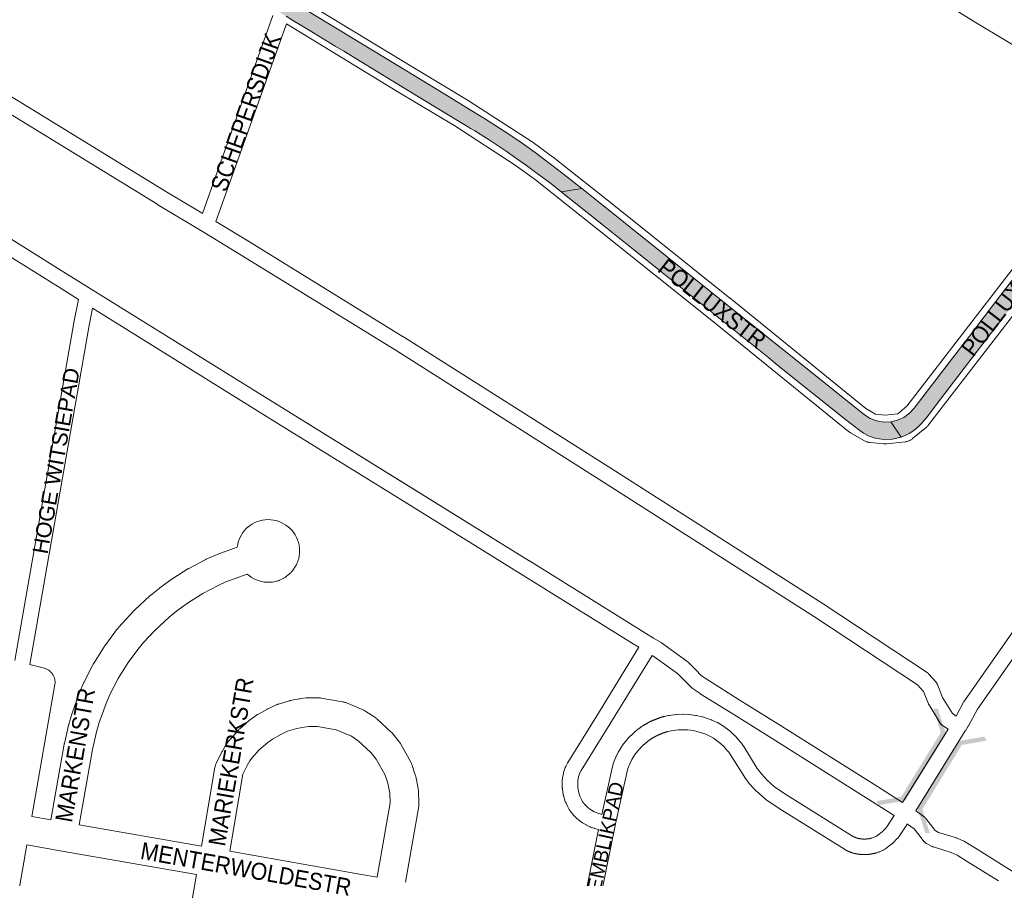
# Paper-space layout 'Layout1' of a CAD drawing. Header units: metres. Extents: x 123097 to 144122, y 392739 to 407589.
# Tile 90 of 256: x 127870 to 128316, y 400472 to 400861. Entities that reach past the tile are written whole.
import ezdxf
from ezdxf.enums import TextEntityAlignment as Align

# ---------------------------------------------------------------- set-up
doc = ezdxf.new("R2010")
doc.units = ezdxf.units.M
doc.header["$MEASUREMENT"] = 0
for name, color, linetype, lineweight in [('gs-anno-wegen algemeen tekst', 7, 'Continuous', 0), ('gs-knt-fietspaden', 7, 'Continuous', 0), ('gs-knt-wegen algemeen', 7, 'Continuous', 0), ('gs-symb-viaduct', 7, 'Continuous', 0), ('gs-vlk-plantopografie wegen algemeen', 7, 'Continuous', 0), ('ir-ARC-asfalt-hoofdwegen-te inspecteren', 5, 'Continuous', 0)]:
    doc.layers.add(name, color=color, linetype=linetype, lineweight=lineweight)
doc.styles.add('Style-Arial', font='arial.ttf')

# ---------------------------------------------------------------- blocks, each defined once
blk = doc.blocks.new('gg0-viaduct_6')
at = {"layer": 'gs-symb-viaduct', "linetype": 'Continuous'}
blk.add_hatch(color=7, dxfattribs=at).paths.add_polyline_path([(-55.76, -16.89), (-58, -14), (-40, 0), (40, 0), (58, -14), (55.76, -16.89), (38.75, -3.66), (-38.75, -3.66)])

psp = doc.layouts.get("Layout1")

# ---------------------------------------------------------------- hatches: boundary and pattern name
at = {"layer": 'ir-ARC-asfalt-hoofdwegen-te inspecteren', "linetype": 'Continuous', "lineweight": 13}
for points in [[(128115.047, 400783.387), (128124.331, 400784.893), (128113.954, 400793.092), (128103.166, 400801.144), (128097.245, 400805.351), (128091.259, 400809.466), (128080.748, 400816.239), (128078.778, 400817.544), (128073.783, 400820.592), (128062.3, 400827.597), (128044.115, 400838.654), (128000, 400865.407), (127995.929, 400867.887), (127994.436, 400868.797), (127992.582, 400869.926), (127988.967, 400872.136), (127983.823, 400875.239), (127951.4, 400894.954), (127877.597, 400939.843), (127873.94, 400933.646), (127909.355, 400912.077), (127920.954, 400904.96), (127922.972, 400903.74), (127946.708, 400889.393), (127950.958, 400886.78), (127971.415, 400874.356), (127984.004, 400866.711), (127985.793, 400865.623), (127986.652, 400865.1), (127990.246, 400862.912), (127993.41, 400860.996), (128000, 400857.006), (128002.683, 400855.374), (128012.523, 400849.391), (128016.388, 400847.061), (128038.644, 400833.545), (128053.061, 400824.789), (128068.703, 400815.29), (128070.202, 400814.38), (128072.533, 400812.965), (128073.942, 400812.109), (128075.793, 400810.983), (128082.302, 400806.955), (128088.681, 400802.725), (128090.096, 400801.756), (128093.893, 400799.129), (128099.286, 400795.289), (128104.734, 400791.289), (128110.136, 400787.228)], [(128408.36, 400827.975), (128378.787, 400846.228), (128381.079, 400844.212), (128382.916, 400841.774), (128384.223, 400839.016), (128384.945, 400836.05), (128385.054, 400832.999), (128384.543, 400829.99), (128384.406, 400829.525), (128383.663, 400827.611), (128382.666, 400825.816), (128380.15, 400822.427), (128378.115, 400819.762), (128375.486, 400816.335), (128310.087, 400731.078), (128300.057, 400718.003), (128290.822, 400705.964), (128274.985, 400685.375), (128272.848, 400683.038), (128270.291, 400681.171), (128267.415, 400679.848), (128264.334, 400679.12), (128269.046, 400672.224), (128270.928, 400672.934), (128272.734, 400673.818), (128274.836, 400675.296), (128276.806, 400676.946), (128277.048, 400677.149), (128278.49, 400678.606), (128279.842, 400680.148), (128280.379, 400680.849), (128286.911, 400689.375), (128305.123, 400713.104), (128316.361, 400727.746), (128316.984, 400728.558), (128326.418, 400740.849), (128334.026, 400750.762), (128344.068, 400763.847), (128367.774, 400794.735), (128378.092, 400808.223), (128381.693, 400812.93), (128384.205, 400816.215), (128386.23, 400818.861), (128390.174, 400824.017), (128390.88, 400824.858), (128391.327, 400825.316), (128391.647, 400825.644), (128394.021, 400827.471), (128396.721, 400828.772), (128399.63, 400829.49), (128402.624, 400829.595), (128405.576, 400829.083)], [(128243.853, 400680.242), (128249.695, 400675.705), (128252.073, 400674.037), (128254.644, 400672.686), (128257.366, 400671.673), (128261.271, 400671.149), (128265.207, 400671.335), (128269.046, 400672.224), (128264.334, 400679.12), (128261.17, 400679.017), (128258.047, 400679.543), (128255.091, 400680.676), (128252.418, 400682.373), (128221.18, 400707.395), (128201.922, 400722.82), (128143.299, 400769.811), (128132.559, 400778.392), (128124.331, 400784.893), (128115.047, 400783.387), (128126.821, 400774.018), (128133.444, 400768.704), (128147.828, 400757.174), (128160.819, 400746.779), (128166.739, 400742.022), (128184.918, 400727.487), (128209.139, 400708.073), (128213.248, 400704.737)]]:
    psp.add_hatch(color=5, dxfattribs=at).paths.add_polyline_path(points, flags=0)

# ---------------------------------------------------------------- linework, layer by layer
at = {"layer": 'gs-knt-fietspaden', "color": 7, "linetype": 'Continuous', "flags": 128}
for points in [[(127784.744, 400868.068), (127799.777, 400860.289), (127834.079, 400843.562), (127840.263, 400840.837), (127840.381, 400840.782), (127840.395, 400840.775), (127840.497, 400840.723), (127840.525, 400840.709), (127843.86, 400838.933), (127843.895, 400838.915), (127857.257, 400831.61), (127857.264, 400831.606), (127857.335, 400831.565), (127857.412, 400831.52), (127935.81, 400783.55), (127951.431, 400774.119), (127952.349, 400773.564), (127984.312, 400863.223)], [(127990.436, 400859.496), (127958.483, 400769.865), (127971.666, 400761.904), (127971.693, 400761.887), (128043.412, 400717.695), (128043.45, 400717.672), (128137.959, 400657.792), (128137.968, 400657.786), (128233.665, 400596.736), (128233.711, 400596.706), (128280.812, 400565.603), (128280.941, 400565.513), (128280.967, 400565.495), (128281.066, 400565.417), (128281.115, 400565.378), (128281.187, 400565.317), (128281.258, 400565.254), (128281.303, 400565.21), (128281.393, 400565.122), (128281.415, 400565.099), (128281.521, 400564.984), (128284.885, 400561.133), (128284.993, 400561.004), (128285.094, 400560.87), (128285.189, 400560.731), (128285.277, 400560.588), (128285.357, 400560.441), (128285.431, 400560.29), (128285.498, 400560.135), (128287.857, 400554.278), (128292.341, 400546.96), (128294.005, 400545.829)], [(128290.354, 400539.823), (128287.771, 400541.577), (128287.636, 400541.674), (128287.506, 400541.776), (128287.381, 400541.885), (128287.261, 400541.999), (128287.147, 400542.118), (128287.039, 400542.244), (128286.936, 400542.373), (128286.84, 400542.508), (128286.75, 400542.647), (128281.718, 400550.86), (128281.645, 400550.987), (128281.621, 400551.03), (128281.577, 400551.116), (128281.533, 400551.204), (128281.513, 400551.248), (128281.455, 400551.383), (128279.208, 400556.962), (128276.547, 400560.007), (128229.866, 400590.833), (128134.197, 400651.865), (128039.711, 400711.73), (127968.024, 400755.903), (127952.404, 400765.331), (127952.399, 400765.334), (127947.803, 400768.109), (127932.173, 400777.546), (127932.155, 400777.557), (127853.825, 400825.485)], [(127896.208, 400734.593), (127894.592, 400735.599), (127887.074, 400740.279), (127872.557, 400749.314), (127852.135, 400761.998), (127841.474, 400768.677), (127841.47, 400768.679), (127840.541, 400769.189), (127838.093, 400770.533), (127834.89, 400771.758), (127833.834, 400772.025), (127833.825, 400772.027)], [(127845.111, 400774.682), (127890.784, 400746.24)], [(128294.005, 400545.829), (128297.548, 400552.433), (128297.616, 400552.555), (128297.69, 400552.674), (128297.767, 400552.79), (128349.941, 400627.162), (128349.947, 400627.17), (128444.006, 400760.414), (128444.074, 400760.508), (128444.146, 400760.6), (128444.221, 400760.689), (128448.308, 400765.403), (128448.398, 400765.503), (128448.491, 400765.599), (128448.588, 400765.691), (128448.689, 400765.78), (128451.833, 400768.449)], [(128458.169, 400764.602), (128458.097, 400764.557), (128453.436, 400760.602), (128449.64, 400756.223), (128355.684, 400623.126), (128303.635, 400548.93), (128299.624, 400541.454), (128299.57, 400541.356), (128299.514, 400541.264), (128299.512, 400541.26), (128299.51, 400541.257), (128298.195, 400539.142)], [(127890.784, 400746.24), (127898.302, 400741.559), (127901.979, 400739.27), (127901.989, 400739.263)], [(127901.989, 400739.263), (127988.282, 400685.629)], [(127867.393, 400571.033), (127894.11, 400724.038), (127894.125, 400724.118), (127896.208, 400734.593)], [(127902.575, 400730.618), (127901.019, 400722.79), (127874.202, 400569.216)], [(128150.202, 400576.987), (128147.624, 400578.584), (128147.617, 400578.588), (128096.843, 400610.192), (128037.853, 400646.693), (127984.585, 400679.661), (127984.579, 400679.665), (127922.888, 400717.974), (127902.575, 400730.618)], [(127988.282, 400685.629), (128041.547, 400652.663), (128100.541, 400616.159)], [(127988.282, 400685.629), (128100.541, 400616.159)], [(128100.549, 400616.154), (128156.85, 400581.127)], [(128156.85, 400581.127), (128156.852, 400581.126), (128160.229, 400579.111), (128160.355, 400579.032), (128160.479, 400578.947), (128172.004, 400570.661), (128172.119, 400570.574), (128172.155, 400570.546), (128172.23, 400570.483), (128172.3, 400570.422), (128172.338, 400570.387), (128172.438, 400570.292), (128172.442, 400570.287), (128172.475, 400570.255), (128175.859, 400566.867), (128178.62, 400564.083), (128181.833, 400561.876), (128195.729, 400553.187), (128213.13, 400542.306), (128213.138, 400542.301), (128258.291, 400513.928), (128269.767, 400506.701)], [(128123.698, 400453.633), (128131.964, 400494.406), (128130.03, 400494.941), (128129.937, 400494.968), (128129.845, 400494.998), (128128.401, 400495.485), (128128.256, 400495.538), (128128.112, 400495.597), (128127.972, 400495.662), (128126.754, 400496.262), (128126.656, 400496.312), (128126.56, 400496.365), (128124.713, 400497.423), (128124.602, 400497.49), (128124.493, 400497.561), (128124.39, 400497.631), (128124.287, 400497.701), (128124.185, 400497.773), (128124.083, 400497.844), (128123.981, 400497.917), (128123.881, 400497.99), (128123.78, 400498.064), (128123.68, 400498.138), (128123.58, 400498.213), (128123.481, 400498.288), (128123.382, 400498.364), (128123.284, 400498.44), (128123.185, 400498.518), (128123.088, 400498.595), (128122.991, 400498.673), (128122.895, 400498.752), (128122.798, 400498.832), (128122.703, 400498.911), (128122.607, 400498.992), (128122.513, 400499.073), (128122.418, 400499.154), (128122.325, 400499.236), (128122.231, 400499.319), (128122.138, 400499.402), (128122.046, 400499.486), (128121.954, 400499.57), (128121.863, 400499.655), (128121.772, 400499.74), (128121.681, 400499.826), (128121.592, 400499.912), (128121.502, 400499.999), (128121.413, 400500.086), (128121.325, 400500.174), (128121.237, 400500.262), (128121.149, 400500.351), (128121.063, 400500.44), (128120.976, 400500.531), (128120.891, 400500.621), (128120.805, 400500.712), (128120.72, 400500.803), (128120.636, 400500.895), (128120.552, 400500.987), (128120.469, 400501.08), (128120.387, 400501.173), (128120.304, 400501.267), (128120.223, 400501.361), (128120.142, 400501.456), (128120.062, 400501.551), (128119.982, 400501.647), (128119.902, 400501.743), (128119.823, 400501.84), (128119.745, 400501.937), (128119.667, 400502.034), (128119.591, 400502.132), (128119.514, 400502.231), (128119.438, 400502.329), (128119.363, 400502.429), (128119.288, 400502.528), (128119.213, 400502.629), (128119.14, 400502.729), (128119.067, 400502.83), (128118.994, 400502.931), (128118.922, 400503.033), (128118.851, 400503.135), (128118.785, 400503.234), (128118.723, 400503.334), (128118.664, 400503.437), (128118.004, 400504.631), (128117.93, 400504.771), (128117.015, 400506.62), (128116.954, 400506.75), (128116.898, 400506.883), (128116.848, 400507.018), (128116.803, 400507.155), (128115.978, 400509.865), (128115.941, 400509.995), (128115.909, 400510.126), (128115.883, 400510.259), (128115.861, 400510.392), (128115.534, 400512.687), (128115.517, 400512.824), (128115.506, 400512.962), (128115.5, 400513.101), (128115.429, 400516.167), (128115.429, 400516.33), (128115.437, 400516.494), (128115.452, 400516.656), (128115.568, 400517.647), (128115.586, 400517.78), (128115.61, 400517.913), (128115.992, 400519.862), (128116.021, 400519.996), (128116.055, 400520.13), (128116.095, 400520.262), (128116.804, 400522.464), (128116.85, 400522.598), (128116.902, 400522.73), (128116.958, 400522.86), (128117.02, 400522.987), (128117.822, 400524.552), (128117.89, 400524.68), (128117.964, 400524.805), (128131.077, 400545.912), (128150.202, 400576.987)], [(128156.2, 400573.34), (128137.051, 400542.226), (128137.043, 400542.214), (128124.004, 400521.224), (128123.399, 400520.042), (128122.84, 400518.307), (128122.524, 400516.695), (128122.453, 400516.084), (128122.513, 400513.471), (128122.773, 400511.65), (128123.435, 400509.476), (128124.186, 400507.958), (128124.717, 400506.997), (128124.763, 400506.933), (128124.81, 400506.868), (128124.857, 400506.804), (128124.904, 400506.74), (128124.952, 400506.677), (128124.999, 400506.613), (128125.048, 400506.55), (128125.096, 400506.487), (128125.146, 400506.425), (128125.195, 400506.363), (128125.244, 400506.3), (128125.294, 400506.239), (128125.345, 400506.177), (128125.395, 400506.116), (128125.447, 400506.055), (128125.498, 400505.994), (128125.55, 400505.934), (128125.602, 400505.874), (128125.654, 400505.814), (128125.707, 400505.755), (128125.76, 400505.695), (128125.813, 400505.637), (128125.867, 400505.578), (128125.92, 400505.52), (128125.975, 400505.461), (128126.029, 400505.404), (128126.084, 400505.346), (128126.137, 400505.291), (128126.139, 400505.289), (128126.142, 400505.287), (128126.195, 400505.232), (128126.251, 400505.176), (128126.307, 400505.119), (128126.363, 400505.064), (128126.42, 400505.008), (128126.477, 400504.953), (128126.535, 400504.898), (128126.592, 400504.843), (128126.65, 400504.789), (128126.709, 400504.735), (128126.767, 400504.681), (128126.826, 400504.628), (128126.885, 400504.574), (128126.945, 400504.522), (128127.004, 400504.469), (128127.064, 400504.417), (128127.125, 400504.365), (128127.185, 400504.314), (128127.246, 400504.263), (128127.307, 400504.212), (128127.369, 400504.161), (128127.43, 400504.111), (128127.492, 400504.062), (128127.554, 400504.012), (128127.617, 400503.963), (128127.68, 400503.915), (128127.743, 400503.866), (128127.806, 400503.818), (128127.87, 400503.77), (128127.934, 400503.723), (128127.998, 400503.676), (128128.062, 400503.629), (128128.127, 400503.583), (128128.191, 400503.537), (128128.257, 400503.491), (128128.322, 400503.447), (128129.954, 400502.511), (128130.865, 400502.063), (128131.993, 400501.682), (128131.997, 400501.681), (128132, 400501.68)], [(128167.673, 400565.129), (128156.503, 400573.16), (128156.2, 400573.34)], [(128173.87, 400558.904), (128167.673, 400565.129)], [(128209.405, 400536.356), (128192.007, 400547.235), (128178.047, 400555.964), (128177.921, 400556.047), (128174.374, 400558.483), (128174.242, 400558.579), (128174.115, 400558.68), (128174.112, 400558.682), (128173.993, 400558.787), (128173.989, 400558.79), (128173.875, 400558.899), (128173.87, 400558.904)], [(128132, 400501.68), (128133.407, 400501.29), (128137.871, 400521.642), (128137.9, 400521.768), (128138.473, 400523.983), (128138.511, 400524.121), (128138.556, 400524.258), (128138.606, 400524.393), (128139.718, 400527.212), (128139.764, 400527.323), (128139.814, 400527.432), (128139.867, 400527.54), (128140.865, 400529.464), (128140.912, 400529.551), (128140.961, 400529.636), (128142.26, 400531.83), (128142.333, 400531.949), (128142.412, 400532.065), (128142.531, 400532.234), (128142.651, 400532.401), (128142.773, 400532.569), (128142.895, 400532.734), (128143.018, 400532.9), (128143.142, 400533.065), (128143.268, 400533.23), (128143.393, 400533.393), (128143.52, 400533.556), (128143.648, 400533.718), (128143.777, 400533.88), (128143.906, 400534.04), (128144.037, 400534.2), (128144.168, 400534.359), (128144.3, 400534.518), (128144.433, 400534.675), (128144.568, 400534.833), (128144.702, 400534.988), (128144.838, 400535.144), (128144.974, 400535.299), (128145.112, 400535.453), (128145.25, 400535.606), (128145.39, 400535.759), (128145.529, 400535.91), (128145.671, 400536.061), (128145.812, 400536.211), (128145.955, 400536.36), (128146.098, 400536.508), (128146.243, 400536.657), (128146.387, 400536.803), (128146.534, 400536.949), (128146.68, 400537.094), (128146.828, 400537.239), (128146.976, 400537.382), (128147.125, 400537.525), (128147.275, 400537.667), (128147.426, 400537.808), (128147.577, 400537.948), (128147.729, 400538.088), (128147.882, 400538.226), (128148.036, 400538.364), (128148.19, 400538.501), (128148.346, 400538.637), (128148.502, 400538.771), (128148.659, 400538.906), (128148.816, 400539.039), (128148.975, 400539.172), (128149.134, 400539.303), (128149.294, 400539.434), (128149.454, 400539.563), (128149.616, 400539.693), (128149.777, 400539.82), (128149.94, 400539.947), (128150.103, 400540.073), (128150.268, 400540.199), (128150.432, 400540.323), (128150.598, 400540.446), (128150.764, 400540.569), (128150.931, 400540.69), (128151.098, 400540.811), (128151.267, 400540.931), (128151.435, 400541.049), (128151.605, 400541.167), (128151.775, 400541.284), (128151.884, 400541.355), (128152.026, 400541.444), (128152.167, 400541.531), (128152.31, 400541.619), (128152.452, 400541.705), (128152.596, 400541.791), (128152.739, 400541.877), (128152.883, 400541.961), (128153.027, 400542.045), (128153.172, 400542.129), (128153.316, 400542.211), (128153.462, 400542.294), (128153.608, 400542.375), (128153.754, 400542.456), (128153.9, 400542.535), (128154.047, 400542.615), (128154.194, 400542.693), (128154.342, 400542.772), (128154.49, 400542.849), (128154.638, 400542.926), (128154.786, 400543.002), (128154.936, 400543.077), (128155.085, 400543.152), (128155.235, 400543.226), (128155.384, 400543.299), (128155.535, 400543.372), (128155.685, 400543.443), (128155.836, 400543.515), (128155.987, 400543.585), (128156.139, 400543.655), (128156.291, 400543.724), (128156.443, 400543.793), (128156.596, 400543.86), (128156.749, 400543.928), (128156.902, 400543.994), (128157.055, 400544.06), (128157.209, 400544.125), (128157.363, 400544.189), (128157.517, 400544.252), (128157.672, 400544.315), (128157.826, 400544.377), (128157.982, 400544.439), (128158.137, 400544.5), (128158.293, 400544.56), (128158.449, 400544.619), (128158.606, 400544.678), (128158.762, 400544.736), (128158.919, 400544.793), (128159.076, 400544.849), (128159.233, 400544.905), (128159.39, 400544.96), (128159.549, 400545.015), (128159.706, 400545.068), (128159.865, 400545.121), (128160.023, 400545.173), (128160.182, 400545.225), (128160.341, 400545.276), (128160.501, 400545.326), (128160.66, 400545.375), (128160.82, 400545.424), (128160.979, 400545.471), (128161.14, 400545.519), (128161.3, 400545.565), (128161.46, 400545.611), (128161.621, 400545.656), (128161.725, 400545.683), (128161.829, 400545.706), (128163.544, 400546.071), (128163.701, 400546.1), (128163.859, 400546.123), (128167.279, 400546.529), (128167.408, 400546.541), (128167.538, 400546.55), (128170.116, 400546.664), (128170.234, 400546.667), (128170.351, 400546.666), (128170.469, 400546.661), (128172.86, 400546.526), (128172.976, 400546.518), (128173.092, 400546.506), (128175.894, 400546.16), (128176.016, 400546.142), (128176.138, 400546.121), (128176.258, 400546.095), (128178.841, 400545.495), (128178.996, 400545.455), (128179.148, 400545.409), (128182.895, 400544.171), (128183.006, 400544.132), (128183.116, 400544.09), (128183.224, 400544.044), (128185.753, 400542.916), (128185.891, 400542.85), (128186.026, 400542.779), (128186.158, 400542.702), (128187.851, 400541.664), (128187.982, 400541.579), (128188.109, 400541.489), (128191.512, 400538.958), (128191.615, 400538.879), (128191.715, 400538.796), (128191.811, 400538.709), (128193.703, 400536.944), (128193.814, 400536.835), (128193.92, 400536.722), (128195.375, 400535.102), (128195.429, 400535.041), (128196.412, 400533.894), (128196.494, 400533.795), (128196.572, 400533.694), (128196.646, 400533.59), (128197.628, 400532.151), (128197.707, 400532.03), (128203.891, 400522.12), (128205.765, 400519.588), (128208.27, 400516.899), (128211.87, 400513.666), (128217.569, 400509.905), (128247.035, 400491.464), (128247.135, 400491.404), (128247.236, 400491.346), (128247.337, 400491.289), (128247.44, 400491.234), (128247.543, 400491.18), (128247.647, 400491.127), (128247.751, 400491.075), (128247.856, 400491.025), (128247.962, 400490.976), (128248.068, 400490.928), (128248.175, 400490.882), (128248.282, 400490.837), (128248.39, 400490.793), (128248.499, 400490.751), (128248.608, 400490.711), (128248.718, 400490.671), (128248.828, 400490.633), (128248.938, 400490.597), (128249.049, 400490.561), (128249.161, 400490.528), (128249.273, 400490.495), (128249.385, 400490.464), (128249.498, 400490.435), (128249.611, 400490.407), (128249.724, 400490.38), (128249.838, 400490.355), (128249.952, 400490.331), (128250.066, 400490.308), (128250.181, 400490.288), (128250.295, 400490.268), (128250.41, 400490.25), (128250.526, 400490.233), (128250.546, 400490.231), (128250.629, 400490.219), (128250.712, 400490.208), (128250.795, 400490.198), (128250.877, 400490.188), (128250.961, 400490.178), (128251.043, 400490.169), (128251.127, 400490.161), (128251.209, 400490.153), (128251.293, 400490.146), (128251.376, 400490.139), (128251.459, 400490.133), (128251.542, 400490.127), (128251.626, 400490.122), (128251.709, 400490.117), (128251.792, 400490.113), (128251.876, 400490.109), (128251.959, 400490.106), (128252.042, 400490.104), (128252.126, 400490.102), (128252.209, 400490.1), (128252.293, 400490.1), (128252.376, 400490.099), (128252.46, 400490.099), (128252.543, 400490.1), (128252.627, 400490.101), (128252.71, 400490.103), (128252.794, 400490.105), (128252.877, 400490.108), (128252.961, 400490.112), (128253.044, 400490.115), (128253.127, 400490.12), (128253.21, 400490.125), (128253.294, 400490.13), (128253.377, 400490.136), (128253.46, 400490.143), (128253.543, 400490.15), (128253.627, 400490.158), (128253.709, 400490.166), (128253.793, 400490.175), (128253.875, 400490.184), (128253.958, 400490.194), (128254.041, 400490.204), (128254.124, 400490.215), (128254.207, 400490.226), (128254.289, 400490.238), (128254.372, 400490.25), (128254.454, 400490.263), (128254.537, 400490.277), (128254.619, 400490.291), (128254.701, 400490.305), (128254.783, 400490.321), (128254.865, 400490.336), (128254.947, 400490.352), (128255.029, 400490.369), (128255.111, 400490.386), (128255.192, 400490.404), (128255.274, 400490.422), (128255.355, 400490.441), (128255.436, 400490.46), (128255.517, 400490.48), (128255.598, 400490.5), (128255.679, 400490.521), (128255.76, 400490.542), (128255.84, 400490.564), (128256.572, 400490.81), (128257.649, 400491.272), (128258.073, 400491.519), (128260.448, 400493.31), (128262.187, 400495.078), (128262.607, 400495.603), (128265.983, 400500.765)], [(128271.898, 400496.984), (128268.391, 400491.621), (128268.296, 400491.483), (128268.195, 400491.351), (128267.558, 400490.553), (128267.481, 400490.461), (128267.401, 400490.37), (128267.318, 400490.283), (128265.27, 400488.202), (128265.146, 400488.082), (128265.017, 400487.969), (128264.882, 400487.862), (128262.135, 400485.79), (128262.023, 400485.709), (128261.908, 400485.632), (128261.79, 400485.561), (128261, 400485.099), (128260.874, 400485.029), (128260.746, 400484.965), (128260.615, 400484.905), (128259.208, 400484.302), (128259.077, 400484.249), (128258.943, 400484.201), (128257.988, 400483.88), (128257.905, 400483.853), (128257.821, 400483.828), (128257.695, 400483.793), (128257.569, 400483.759), (128257.443, 400483.726), (128257.317, 400483.694), (128257.19, 400483.662), (128257.064, 400483.631), (128256.937, 400483.601), (128256.811, 400483.572), (128256.683, 400483.544), (128256.556, 400483.516), (128256.428, 400483.49), (128256.301, 400483.464), (128256.173, 400483.439), (128256.045, 400483.415), (128255.916, 400483.391), (128255.788, 400483.369), (128255.66, 400483.347), (128255.531, 400483.327), (128255.402, 400483.307), (128255.274, 400483.287), (128255.145, 400483.269), (128255.016, 400483.252), (128254.886, 400483.235), (128254.757, 400483.219), (128254.628, 400483.204), (128254.498, 400483.19), (128254.368, 400483.177), (128254.239, 400483.164), (128254.109, 400483.153), (128253.98, 400483.142), (128253.849, 400483.132), (128253.72, 400483.123), (128253.589, 400483.115), (128253.46, 400483.108), (128253.329, 400483.101), (128253.199, 400483.095), (128253.069, 400483.091), (128252.939, 400483.087), (128252.809, 400483.084), (128252.679, 400483.081), (128252.548, 400483.08), (128252.418, 400483.079), (128252.287, 400483.08), (128252.158, 400483.081), (128252.027, 400483.083), (128251.897, 400483.085), (128251.766, 400483.089), (128251.637, 400483.093), (128251.506, 400483.099), (128251.376, 400483.105), (128251.246, 400483.112), (128251.116, 400483.12), (128250.986, 400483.129), (128250.856, 400483.138), (128250.726, 400483.149), (128250.597, 400483.16), (128250.467, 400483.172), (128250.337, 400483.185), (128250.208, 400483.199), (128250.079, 400483.213), (128249.949, 400483.229), (128249.82, 400483.245), (128249.69, 400483.262), (128249.562, 400483.28), (128249.459, 400483.294), (128249.358, 400483.309), (128249.259, 400483.325), (128249.256, 400483.325), (128249.251, 400483.326), (128249.154, 400483.342), (128249.052, 400483.359), (128248.95, 400483.376), (128248.848, 400483.394), (128248.747, 400483.413), (128248.646, 400483.433), (128248.545, 400483.453), (128248.444, 400483.474), (128248.343, 400483.496), (128248.242, 400483.518), (128248.142, 400483.541), (128248.041, 400483.564), (128247.941, 400483.588), (128247.84, 400483.613), (128247.741, 400483.638), (128247.64, 400483.664), (128247.541, 400483.691), (128247.441, 400483.718), (128247.342, 400483.746), (128247.243, 400483.774), (128247.144, 400483.804), (128247.045, 400483.833), (128246.947, 400483.864), (128246.848, 400483.895), (128246.75, 400483.926), (128246.652, 400483.959), (128246.554, 400483.992), (128246.456, 400484.025), (128246.359, 400484.059), (128246.262, 400484.094), (128246.165, 400484.129), (128246.068, 400484.165), (128245.972, 400484.202), (128245.876, 400484.239), (128245.78, 400484.277), (128245.684, 400484.316), (128245.589, 400484.354), (128245.493, 400484.394), (128245.398, 400484.434), (128245.303, 400484.475), (128245.209, 400484.517), (128245.115, 400484.559), (128245.021, 400484.602), (128244.927, 400484.645), (128244.834, 400484.689), (128244.74, 400484.733), (128244.648, 400484.778), (128244.555, 400484.824), (128244.463, 400484.87), (128244.371, 400484.917), (128244.28, 400484.964), (128244.188, 400485.012), (128244.097, 400485.061), (128244.006, 400485.11), (128243.916, 400485.16), (128243.826, 400485.21), (128243.736, 400485.261), (128243.646, 400485.312), (128243.558, 400485.364), (128243.469, 400485.417), (128243.38, 400485.47), (128243.335, 400485.498), (128213.809, 400503.977), (128213.738, 400504.022), (128207.786, 400507.951), (128207.678, 400508.024), (128207.574, 400508.102), (128207.472, 400508.183), (128207.374, 400508.268), (128203.463, 400511.781), (128203.349, 400511.887), (128203.24, 400512), (128200.493, 400514.949), (128200.404, 400515.047), (128200.32, 400515.149), (128200.239, 400515.253), (128198.165, 400518.056), (128198.085, 400518.169), (128198.009, 400518.286), (128191.79, 400528.252), (128190.957, 400529.472), (128190.125, 400530.442), (128188.801, 400531.916), (128187.166, 400533.442), (128184.046, 400535.762), (128182.683, 400536.598), (128180.525, 400537.561), (128177.097, 400538.693), (128174.85, 400539.215), (128172.348, 400539.524), (128170.25, 400539.643), (128167.978, 400539.542), (128164.845, 400539.17), (128163.395, 400538.862), (128163.267, 400538.826), (128163.141, 400538.79), (128163.013, 400538.753), (128162.887, 400538.715), (128162.76, 400538.676), (128162.634, 400538.638), (128162.507, 400538.598), (128162.381, 400538.558), (128162.255, 400538.517), (128162.13, 400538.476), (128162.004, 400538.435), (128161.879, 400538.392), (128161.753, 400538.349), (128161.628, 400538.306), (128161.503, 400538.262), (128161.379, 400538.218), (128161.254, 400538.173), (128161.13, 400538.127), (128161.006, 400538.081), (128160.882, 400538.034), (128160.759, 400537.987), (128160.636, 400537.939), (128160.512, 400537.891), (128160.389, 400537.842), (128160.266, 400537.792), (128160.144, 400537.742), (128160.022, 400537.692), (128159.9, 400537.641), (128159.778, 400537.589), (128159.656, 400537.537), (128159.535, 400537.484), (128159.414, 400537.431), (128159.293, 400537.377), (128159.172, 400537.323), (128159.052, 400537.268), (128158.932, 400537.212), (128158.812, 400537.156), (128158.692, 400537.1), (128158.573, 400537.043), (128158.454, 400536.985), (128158.335, 400536.927), (128158.216, 400536.869), (128158.098, 400536.809), (128157.98, 400536.75), (128157.862, 400536.69), (128157.744, 400536.629), (128157.627, 400536.568), (128157.51, 400536.506), (128157.393, 400536.443), (128157.277, 400536.381), (128157.16, 400536.317), (128157.045, 400536.254), (128156.929, 400536.189), (128156.814, 400536.124), (128156.699, 400536.059), (128156.584, 400535.993), (128156.469, 400535.926), (128156.356, 400535.86), (128156.241, 400535.792), (128156.128, 400535.724), (128156.015, 400535.656), (128155.902, 400535.587), (128155.789, 400535.517), (128155.677, 400535.448), (128155.542, 400535.354), (128155.408, 400535.261), (128155.273, 400535.166), (128155.14, 400535.071), (128155.007, 400534.975), (128154.875, 400534.878), (128154.743, 400534.78), (128154.612, 400534.682), (128154.481, 400534.583), (128154.351, 400534.484), (128154.221, 400534.383), (128154.092, 400534.282), (128153.963, 400534.18), (128153.835, 400534.078), (128153.707, 400533.975), (128153.581, 400533.871), (128153.454, 400533.766), (128153.328, 400533.661), (128153.203, 400533.555), (128153.079, 400533.449), (128152.954, 400533.341), (128152.831, 400533.233), (128152.708, 400533.124), (128152.586, 400533.015), (128152.464, 400532.905), (128152.343, 400532.794), (128152.223, 400532.683), (128152.103, 400532.571), (128151.984, 400532.458), (128151.865, 400532.345), (128151.747, 400532.231), (128151.63, 400532.117), (128151.513, 400532.001), (128151.397, 400531.885), (128151.282, 400531.769), (128151.167, 400531.652), (128151.053, 400531.534), (128150.939, 400531.416), (128150.826, 400531.296), (128150.714, 400531.177), (128150.603, 400531.056), (128150.492, 400530.936), (128150.382, 400530.814), (128150.272, 400530.692), (128150.163, 400530.569), (128150.055, 400530.446), (128149.947, 400530.322), (128149.841, 400530.198), (128149.734, 400530.072), (128149.629, 400529.947), (128149.524, 400529.821), (128149.42, 400529.694), (128149.317, 400529.567), (128149.214, 400529.439), (128149.112, 400529.31), (128149.011, 400529.181), (128148.91, 400529.051), (128148.811, 400528.922), (128148.711, 400528.791), (128148.613, 400528.66), (128148.515, 400528.528), (128148.418, 400528.396), (128148.322, 400528.263), (128148.227, 400528.13), (128147.051, 400526.144), (128146.182, 400524.468), (128145.215, 400522.018), (128144.714, 400520.075), (128139.651, 400496.993), (128130.583, 400452.262)], [(128269.767, 400506.701), (128290.354, 400539.823)], [(128298.15, 400539.07), (128275.673, 400502.904)], [(128298.151, 400539.073), (128298.15, 400539.07)], [(128298.193, 400539.139), (128298.19, 400539.138)], [(128298.195, 400539.142), (128298.193, 400539.139)], [(128265.983, 400500.765), (128209.405, 400536.356)], [(128275.673, 400502.904), (128275.889, 400502.764), (128276.013, 400502.68), (128279.49, 400500.222), (128279.61, 400500.132), (128279.631, 400500.116), (128279.727, 400500.037), (128279.767, 400500.003), (128279.84, 400499.937), (128279.898, 400499.884), (128279.949, 400499.833), (128280.022, 400499.758), (128280.053, 400499.724), (128280.14, 400499.626), (128280.153, 400499.611), (128280.247, 400499.494), (128280.251, 400499.489)], [(128280.251, 400499.489), (128284.511, 400493.94)], [(128283.7, 400486.513), (128283.682, 400486.519), (128283.611, 400486.543), (128283.547, 400486.564), (128283.534, 400486.569), (128283.397, 400486.621), (128283.388, 400486.625), (128283.249, 400486.686), (128283.245, 400486.688), (128283.105, 400486.757), (128280.58, 400488.072), (128280.431, 400488.154), (128280.287, 400488.243), (128280.147, 400488.339), (128280.013, 400488.44), (128280.011, 400488.442), (128279.884, 400488.549), (128279.88, 400488.552), (128279.759, 400488.664), (128279.756, 400488.667), (128279.641, 400488.784), (128279.637, 400488.789), (128279.528, 400488.91), (128279.524, 400488.916), (128279.421, 400489.042), (128279.417, 400489.047), (128277.225, 400491.89), (128277.217, 400491.9), (128275.001, 400494.798), (128272.022, 400496.905), (128271.898, 400496.984)], [(128284.511, 400493.94), (128286.061, 400493.132), (128289.565, 400492.062), (128289.599, 400492.051), (128294.058, 400490.638), (128294.074, 400490.633), (128294.188, 400490.594), (128294.236, 400490.577), (128294.26, 400490.568), (128294.316, 400490.546), (128294.442, 400490.493), (128297.464, 400489.147), (128297.596, 400489.085), (128297.725, 400489.017), (128297.851, 400488.945), (128302.728, 400485.996), (128302.778, 400485.965), (128316.99, 400477.046), (128347.663, 400457.792)], [(128291.766, 400484), (128283.7, 400486.513)], [(128313.258, 400471.1), (128299.071, 400480.003), (128294.406, 400482.824), (128291.773, 400483.997), (128291.766, 400484)]]:
    psp.add_lwpolyline(points, dxfattribs=at)
at = {"layer": 'gs-knt-wegen algemeen', "color": 7, "linetype": 'Continuous', "flags": 128}
for points in [[(128372.582, 400817.835), (128371.536, 400818.56), (128316.241, 400852.149), (128303.869, 400859.488), (128303.768, 400859.549), (128050.077, 401016.281), (128046.716, 401017.374)], [(127994.902, 400872.024), (128047.678, 400839.794), (128073.528, 400824.315), (128073.722, 400824.195), (128101.353, 400806.306), (128101.502, 400806.206), (128101.649, 400806.102), (128111.073, 400799.234), (128111.278, 400799.079), (128139.548, 400776.718), (128139.576, 400776.696), (128191.485, 400735.168), (128191.521, 400735.139), (128253.095, 400685.15), (128257.501, 400682.599), (128257.506, 400682.597)], [(128337.92, 400750.868), (128281.538, 400677.716), (128281.353, 400677.486), (128281.157, 400677.265), (128280.951, 400677.052), (128280.736, 400676.85), (128280.512, 400676.657), (128274.282, 400671.546), (128274.038, 400671.355), (128273.785, 400671.176), (128273.523, 400671.009), (128273.254, 400670.855), (128272.977, 400670.714), (128272.695, 400670.586), (128272.406, 400670.471), (128272.113, 400670.371), (128271.815, 400670.285), (128271.513, 400670.213), (128271.208, 400670.155), (128270.901, 400670.112), (128262.611, 400669.154), (128262.333, 400669.128), (128262.054, 400669.114), (128261.775, 400669.112), (128261.496, 400669.121), (128261.218, 400669.143), (128254.813, 400669.782), (128254.507, 400669.82), (128254.204, 400669.872), (128253.904, 400669.938), (128253.607, 400670.019), (128253.314, 400670.113), (128253.026, 400670.222), (128252.744, 400670.343), (128252.468, 400670.478), (128252.198, 400670.626), (128246.129, 400674.139), (128245.91, 400674.271), (128245.696, 400674.412), (128245.489, 400674.562), (128245.287, 400674.719), (128183.333, 400725.016), (128131.456, 400766.517), (128103.301, 400788.788), (128094.126, 400795.474), (128066.742, 400813.203), (128040.965, 400828.638), (128040.916, 400828.667), (127990.436, 400859.496)], [(128257.506, 400682.597), (128261.813, 400682.168), (128267.504, 400682.826), (128271.679, 400686.252), (128327.597, 400758.802), (128372.582, 400817.835)], [(127883.715, 400498.782), (127889.713, 400533.087), (127889.746, 400533.258), (127889.782, 400533.428), (127891.696, 400541.732), (127891.741, 400541.913), (127891.791, 400542.093), (127893.141, 400546.72), (127893.2, 400546.915), (127893.266, 400547.107), (127896.538, 400556.171), (127896.609, 400556.36), (127896.686, 400556.546), (127898.6, 400560.97), (127898.688, 400561.164), (127898.782, 400561.355), (127902.717, 400569.028), (127902.85, 400569.273), (127902.993, 400569.512), (127907.82, 400577.22), (127907.955, 400577.428), (127908.098, 400577.63), (127912.652, 400583.803), (127912.756, 400583.94), (127912.864, 400584.074), (127915.691, 400587.51), (127915.816, 400587.658), (127915.946, 400587.802), (127921.265, 400593.535), (127921.436, 400593.713), (127921.614, 400593.884), (127928.655, 400600.403), (127928.807, 400600.539), (127928.962, 400600.67), (127932.68, 400603.704), (127932.841, 400603.831), (127933.005, 400603.952), (127938.628, 400607.98), (127938.789, 400608.092), (127938.954, 400608.199), (127945.774, 400612.487), (127945.987, 400612.615), (127946.204, 400612.735), (127953.667, 400616.668), (127953.874, 400616.772), (127954.084, 400616.869), (127957.947, 400618.566), (127958.232, 400618.684), (127962.171, 400620.196), (127962.297, 400620.242), (127968.166, 400622.357), (127968.351, 400623.529), (127968.636, 400624.686), (127969.018, 400625.816), (127969.494, 400626.909), (127970.061, 400627.958), (127970.715, 400628.955), (127971.451, 400629.893), (127972.263, 400630.765), (127973.147, 400631.566), (127974.095, 400632.288), (127975.101, 400632.928), (127976.158, 400633.481), (127977.257, 400633.942), (127978.432, 400634.321), (127979.634, 400634.596), (127980.856, 400634.766), (127982.089, 400634.83), (127983.322, 400634.786), (127984.546, 400634.636), (127985.753, 400634.38), (127986.934, 400634.021), (127988.078, 400633.561), (127989.179, 400633.003), (127990.227, 400632.352), (127991.215, 400631.612), (127992.134, 400630.79), (127992.98, 400629.891), (127993.744, 400628.922), (127994.421, 400627.891), (127995.006, 400626.805), (127995.495, 400625.672), (127995.884, 400624.501), (127996.17, 400623.301), (127996.351, 400622.08), (127996.425, 400620.849), (127996.393, 400619.615), (127996.254, 400618.389), (127996.009, 400617.18), (127995.66, 400615.997), (127995.209, 400614.848), (127995.078, 400614.57), (127994.934, 400614.298), (127994.777, 400614.034), (127994.608, 400613.777), (127993.165, 400611.694), (127992.982, 400611.442), (127992.786, 400611.199), (127992.579, 400610.966), (127992.361, 400610.743), (127992.133, 400610.53), (127991.898, 400610.332), (127991.896, 400610.33), (127991.892, 400610.327)], [(127991.892, 400610.327), (127990.247, 400609.003), (127990.025, 400608.832), (127989.796, 400608.671), (127989.56, 400608.52), (127989.318, 400608.379), (127989.07, 400608.249), (127987.513, 400607.473), (127987.281, 400607.363), (127987.045, 400607.262), (127986.805, 400607.17), (127986.561, 400607.089), (127985.365, 400606.769), (127984.145, 400606.554), (127982.911, 400606.447), (127981.672, 400606.447), (127980.438, 400606.554), (127979.218, 400606.769), (127978.021, 400607.089), (127976.857, 400607.512), (127975.734, 400608.034), (127974.66, 400608.652), (127973.644, 400609.361), (127972.699, 400610.151), (127966.774, 400608.016), (127963.042, 400606.584), (127959.532, 400605.042), (127952.494, 400601.333), (127946.05, 400597.281), (127940.753, 400593.487), (127937.351, 400590.711), (127930.641, 400584.498), (127925.622, 400579.088), (127923.027, 400575.935), (127918.723, 400570.1), (127914.175, 400562.838), (127910.465, 400555.603), (127908.716, 400551.561), (127905.583, 400542.878), (127904.342, 400538.626), (127902.509, 400530.673), (127896.541, 400496.54)], [(127874.202, 400569.216), (127880.725, 400567.483), (127881.024, 400567.395), (127881.319, 400567.294), (127881.608, 400567.178), (127881.892, 400567.049), (127882.169, 400566.907), (127882.439, 400566.751), (127882.701, 400566.583), (127882.955, 400566.402), (127883.2, 400566.209), (127883.435, 400566.005), (127883.66, 400565.79), (127883.875, 400565.564), (127884.079, 400565.329), (127884.271, 400565.083), (127884.451, 400564.829), (127884.619, 400564.567), (127884.774, 400564.297), (127884.917, 400564.019), (127885.043, 400563.739), (127885.045, 400563.736), (127885.046, 400563.733)], [(127885.046, 400563.733), (127885.16, 400563.446), (127885.261, 400563.151), (127885.348, 400562.852), (127885.42, 400562.549), (127885.477, 400562.243), (127885.52, 400561.934), (127885.549, 400561.624), (127885.562, 400561.312), (127885.56, 400561.001), (127885.544, 400560.69), (127885.512, 400560.38), (127885.466, 400560.072), (127875.031, 400500.296)], [(127951.888, 400486.851), (127958.006, 400522.536), (127958.064, 400522.834), (127958.136, 400523.129), (127958.222, 400523.42), (127958.321, 400523.707), (127958.433, 400523.989), (127958.559, 400524.265), (127960.995, 400529.313), (127961.126, 400529.57), (127961.269, 400529.821), (127962.88, 400532.52), (127962.995, 400532.705), (127963.116, 400532.887), (127963.243, 400533.064), (127964.386, 400534.602), (127964.566, 400534.834), (127964.757, 400535.057), (127968.676, 400539.442), (127968.865, 400539.645), (127969.063, 400539.84), (127969.269, 400540.026), (127973.759, 400543.913), (127973.977, 400544.093), (127974.202, 400544.264), (127976.836, 400546.171), (127977.064, 400546.328), (127977.297, 400546.476), (127977.537, 400546.613), (127981.885, 400548.985), (127982.042, 400549.067), (127982.202, 400549.146), (127985.86, 400550.889), (127986.092, 400550.994), (127986.328, 400551.09), (127986.568, 400551.177), (127986.811, 400551.254), (127991.659, 400552.69), (127991.925, 400552.763), (127992.194, 400552.824), (127996.207, 400553.651), (127996.496, 400553.704), (127996.786, 400553.743), (127999.41, 400554.041), (127999.648, 400554.064), (127999.886, 400554.078), (128000.125, 400554.083), (128005.006, 400554.098), (128005.289, 400554.093), (128005.571, 400554.075), (128005.853, 400554.045), (128006.132, 400554.003), (128015.873, 400552.323), (128016.165, 400552.266), (128016.455, 400552.195), (128016.742, 400552.111), (128017.024, 400552.014), (128017.302, 400551.904), (128025.471, 400548.449), (128025.732, 400548.331), (128025.989, 400548.202), (128026.239, 400548.062), (128026.483, 400547.911), (128030.517, 400545.289), (128030.742, 400545.136), (128030.961, 400544.973), (128031.173, 400544.801), (128031.378, 400544.621)], [(128031.378, 400544.621), (128037.962, 400538.561), (128038.148, 400538.383), (128038.327, 400538.197), (128038.498, 400538.005), (128038.662, 400537.806), (128041.656, 400534.015), (128041.814, 400533.806), (128041.964, 400533.59), (128042.105, 400533.369), (128042.237, 400533.142), (128046.813, 400524.907), (128046.95, 400524.648), (128047.074, 400524.383), (128047.187, 400524.113), (128047.287, 400523.838), (128048.849, 400519.238), (128048.937, 400518.959), (128049.012, 400518.677), (128049.074, 400518.392), (128050.14, 400512.934), (128050.192, 400512.626), (128050.23, 400512.316), (128050.252, 400512.004), (128050.523, 400506.449), (128050.531, 400506.158), (128050.526, 400505.866), (128050.507, 400505.575), (128050.476, 400505.285), (128050.431, 400504.997), (128044.346, 400470.642)], [(128031.519, 400472.869), (128037.483, 400506.546), (128037.271, 400510.901), (128036.38, 400515.467), (128035.147, 400519.096), (128031.112, 400526.358), (128028.764, 400529.331), (128022.963, 400534.671), (128019.869, 400536.681), (128012.921, 400539.62), (128004.479, 400541.076), (128000.523, 400541.064), (127998.547, 400540.84), (127995.092, 400540.128), (127990.999, 400538.915), (127987.963, 400537.468), (127984.135, 400535.381), (127982.067, 400533.884), (127978.106, 400530.455), (127974.661, 400526.6), (127973.89, 400525.563), (127972.596, 400523.395), (127970.684, 400519.432), (127964.712, 400484.601)], [(127875.031, 400500.296), (127883.715, 400498.782)], [(127896.541, 400496.54), (127951.888, 400486.851)], [(127872.791, 400487.471), (127856.35, 400393.427), (127845.594, 400331.904), (127845.535, 400331.608), (127845.462, 400331.315), (127845.376, 400331.025), (127845.277, 400330.74), (127845.164, 400330.46), (127845.039, 400330.186), (127844.901, 400329.917), (127844.751, 400329.655), (127840.429, 400322.511), (127840.271, 400322.263), (127840.101, 400322.021), (127839.921, 400321.788), (127839.731, 400321.563), (127835.084, 400316.32)], [(127949.675, 400474.02), (127887.886, 400484.837), (127872.791, 400487.471)], [(127964.712, 400484.601), (128024.419, 400474.098), (128031.519, 400472.869)], [(127919.733, 400301.516), (127949.675, 400474.02)]]:
    psp.add_lwpolyline(points, dxfattribs=at)
at = {"layer": 'gs-vlk-plantopografie wegen algemeen', "color": 7, "linetype": 'Continuous', "flags": 128}
for points in [[(127784.744, 400868.068), (127799.777, 400860.289), (127834.079, 400843.562), (127840.263, 400840.837), (127840.381, 400840.782), (127840.395, 400840.775), (127840.497, 400840.723), (127840.525, 400840.709), (127843.86, 400838.933), (127843.895, 400838.915), (127857.257, 400831.61), (127857.264, 400831.606), (127857.335, 400831.565), (127857.412, 400831.52), (127935.81, 400783.55), (127951.431, 400774.119), (127952.349, 400773.564), (127984.312, 400863.223)], [(127990.436, 400859.496), (127958.483, 400769.865), (127971.666, 400761.904), (127971.693, 400761.887), (128043.412, 400717.695), (128043.45, 400717.672), (128137.959, 400657.792), (128137.968, 400657.786), (128233.665, 400596.736), (128233.711, 400596.706), (128280.812, 400565.603), (128280.941, 400565.513), (128280.967, 400565.495), (128281.066, 400565.417), (128281.115, 400565.378), (128281.187, 400565.317), (128281.258, 400565.254), (128281.303, 400565.21), (128281.393, 400565.122), (128281.415, 400565.099), (128281.521, 400564.984), (128284.885, 400561.133), (128284.993, 400561.004), (128285.094, 400560.87), (128285.189, 400560.731), (128285.277, 400560.588), (128285.357, 400560.441), (128285.431, 400560.29), (128285.498, 400560.135), (128287.857, 400554.278), (128292.341, 400546.96), (128294.005, 400545.829)], [(128290.354, 400539.823), (128287.771, 400541.577), (128287.636, 400541.674), (128287.506, 400541.776), (128287.381, 400541.885), (128287.261, 400541.999), (128287.147, 400542.118), (128287.039, 400542.244), (128286.936, 400542.373), (128286.84, 400542.508), (128286.75, 400542.647), (128281.718, 400550.86), (128281.645, 400550.987), (128281.621, 400551.03), (128281.577, 400551.116), (128281.533, 400551.204), (128281.513, 400551.248), (128281.455, 400551.383), (128279.208, 400556.962), (128276.547, 400560.007), (128229.866, 400590.833), (128134.197, 400651.865), (128039.711, 400711.73), (127968.024, 400755.903), (127952.404, 400765.331), (127952.399, 400765.334), (127947.803, 400768.109), (127932.173, 400777.546), (127932.155, 400777.557), (127853.825, 400825.485)], [(127896.208, 400734.593), (127894.592, 400735.599), (127887.074, 400740.279), (127872.557, 400749.314), (127852.135, 400761.998), (127841.474, 400768.677), (127841.47, 400768.679), (127840.541, 400769.189), (127838.093, 400770.533), (127834.89, 400771.758), (127833.834, 400772.025), (127833.825, 400772.027)], [(127890.784, 400746.24), (127898.302, 400741.559), (127901.979, 400739.27), (127901.989, 400739.263)], [(128150.202, 400576.987), (128147.624, 400578.584), (128147.617, 400578.588), (128096.843, 400610.192), (128037.853, 400646.693), (127984.585, 400679.661), (127984.579, 400679.665), (127922.888, 400717.974), (127902.575, 400730.618)], [(128100.541, 400616.159), (128100.549, 400616.154)], [(128100.541, 400616.159), (128100.549, 400616.154)], [(128156.85, 400581.127), (128156.852, 400581.126), (128160.229, 400579.111), (128160.355, 400579.032), (128160.479, 400578.947), (128172.004, 400570.661), (128172.119, 400570.574), (128172.155, 400570.546), (128172.23, 400570.483), (128172.3, 400570.422), (128172.338, 400570.387), (128172.438, 400570.292), (128172.442, 400570.287), (128172.475, 400570.255), (128175.859, 400566.867), (128178.62, 400564.083), (128181.833, 400561.876), (128195.729, 400553.187), (128213.13, 400542.306), (128213.138, 400542.301), (128258.291, 400513.928), (128269.767, 400506.701)], [(128167.673, 400565.129), (128156.503, 400573.16), (128156.2, 400573.34)], [(128209.405, 400536.356), (128192.007, 400547.235), (128178.047, 400555.964), (128177.921, 400556.047), (128174.374, 400558.483), (128174.242, 400558.579), (128174.115, 400558.68), (128174.112, 400558.682), (128173.993, 400558.787), (128173.989, 400558.79), (128173.875, 400558.899), (128173.87, 400558.904)], [(128298.151, 400539.073), (128298.15, 400539.07)], [(128298.193, 400539.139), (128298.151, 400539.073)], [(128298.195, 400539.142), (128298.193, 400539.139)], [(128275.673, 400502.904), (128275.889, 400502.764), (128276.013, 400502.68), (128279.49, 400500.222), (128279.61, 400500.132), (128279.631, 400500.116), (128279.727, 400500.037), (128279.767, 400500.003), (128279.84, 400499.937), (128279.898, 400499.884), (128279.949, 400499.833), (128280.022, 400499.758), (128280.053, 400499.724), (128280.14, 400499.626), (128280.153, 400499.611), (128280.247, 400499.494), (128280.251, 400499.489)], [(128283.7, 400486.513), (128283.682, 400486.519), (128283.611, 400486.543), (128283.547, 400486.564), (128283.534, 400486.569), (128283.397, 400486.621), (128283.388, 400486.625), (128283.249, 400486.686), (128283.245, 400486.688), (128283.105, 400486.757), (128280.58, 400488.072), (128280.431, 400488.154), (128280.287, 400488.243), (128280.147, 400488.339), (128280.013, 400488.44), (128280.011, 400488.442), (128279.884, 400488.549), (128279.88, 400488.552), (128279.759, 400488.664), (128279.756, 400488.667), (128279.641, 400488.784), (128279.637, 400488.789), (128279.528, 400488.91), (128279.524, 400488.916), (128279.421, 400489.042), (128279.417, 400489.047), (128277.225, 400491.89), (128277.217, 400491.9), (128275.001, 400494.798), (128272.022, 400496.905), (128271.898, 400496.984)], [(128284.511, 400493.94), (128286.061, 400493.132), (128289.565, 400492.062), (128289.599, 400492.051), (128294.058, 400490.638), (128294.074, 400490.633), (128294.188, 400490.594), (128294.236, 400490.577), (128294.26, 400490.568), (128294.316, 400490.546), (128294.442, 400490.493), (128297.464, 400489.147), (128297.596, 400489.085), (128297.725, 400489.017), (128297.851, 400488.945), (128302.728, 400485.996), (128302.778, 400485.965), (128316.99, 400477.046), (128347.663, 400457.792)], [(128313.258, 400471.1), (128299.071, 400480.003), (128294.406, 400482.824), (128291.773, 400483.997), (128291.766, 400484)]]:
    psp.add_lwpolyline(points, dxfattribs=at)
at = {"layer": 'ir-ARC-asfalt-hoofdwegen-te inspecteren', "color": 5, "linetype": 'Continuous', "lineweight": 13}
for points in [[(127990.246, 400862.912), (127993.41, 400860.996), (128000, 400857.006), (128002.683, 400855.374), (128012.523, 400849.391), (128016.388, 400847.061), (128038.644, 400833.545), (128053.061, 400824.789), (128068.703, 400815.29), (128070.202, 400814.38), (128072.533, 400812.965), (128073.942, 400812.109), (128075.793, 400810.983), (128082.302, 400806.955), (128088.681, 400802.725), (128090.096, 400801.756), (128093.893, 400799.129), (128099.286, 400795.289), (128104.734, 400791.289), (128110.136, 400787.228), (128115.047, 400783.387), (128124.331, 400784.893), (128113.954, 400793.092), (128103.166, 400801.144), (128097.245, 400805.351), (128091.259, 400809.466), (128080.748, 400816.239), (128078.778, 400817.544), (128073.783, 400820.592), (128062.3, 400827.597), (128044.115, 400838.654), (128000, 400865.407)], [(128375.486, 400816.335), (128310.087, 400731.078), (128300.057, 400718.003), (128290.822, 400705.964), (128274.985, 400685.375), (128272.848, 400683.038), (128270.291, 400681.171), (128267.415, 400679.848), (128264.334, 400679.12), (128269.046, 400672.224), (128270.928, 400672.934), (128272.734, 400673.818), (128274.836, 400675.296), (128276.806, 400676.946), (128277.048, 400677.149), (128278.49, 400678.606), (128279.842, 400680.148), (128280.379, 400680.849), (128286.911, 400689.375), (128305.123, 400713.104), (128316.361, 400727.746)]]:
    psp.add_lwpolyline(points, dxfattribs=at)
psp.add_lwpolyline([(128243.853, 400680.242), (128249.695, 400675.705), (128252.073, 400674.037), (128254.644, 400672.686), (128257.366, 400671.673), (128261.271, 400671.149), (128265.207, 400671.335), (128269.046, 400672.224), (128264.334, 400679.12), (128261.17, 400679.017), (128258.047, 400679.543), (128255.091, 400680.676), (128252.418, 400682.373), (128221.18, 400707.395), (128201.922, 400722.82), (128143.299, 400769.811), (128132.559, 400778.392), (128124.331, 400784.893), (128115.047, 400783.387), (128126.821, 400774.018), (128133.444, 400768.704), (128147.828, 400757.174), (128160.819, 400746.779), (128166.739, 400742.022), (128184.918, 400727.487), (128209.139, 400708.073), (128213.248, 400704.737)], close=True, dxfattribs=at)

# ---------------------------------------------------------------- block references
at = {"layer": 'gs-symb-viaduct', "color": 7, "linetype": 'Continuous', "yscale": 0.6479474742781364}
for p, xscale, zscale, rotation in [((128280.11, 400522.535), 0.4415027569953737, 0.4415027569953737, 238.4141024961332), ((128285.659, 400519.442), 0.4415027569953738, 0.4415027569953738, 58.41410249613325)]:
    psp.add_blockref('gg0-viaduct_6', p, dxfattribs=dict(at, xscale=xscale, zscale=zscale, rotation=rotation))

# ---------------------------------------------------------------- texts
at = {"layer": 'gs-anno-wegen algemeen tekst', "color": 7, "style": 'Style-Arial', "width": 0.909091}
for s, rotation, p in [('SCHEPERSDIJK', 70.38866, (127972.07, 400819.41)), ('POLLUXSTR', 52.53539, (128316.401, 400733.571)), ('POLLUXSTR', 321.98116, (128183.432, 400732.724)), ('MARIEKERKSTR', 80.27276, (127965.293, 400525.143)), ('MARKENSTR', 80.08236, (127894.673, 400528.174)), ('MENTERWOLDESTR', 349.94156, (127972.118, 400476.536))]:
    psp.add_text(s, height=7.7, rotation=rotation, dxfattribs=at).set_placement(p, align=Align.MIDDLE_CENTER)
at = {"layer": 'gs-anno-wegen algemeen tekst', "color": 7, "style": 'Style-Arial'}
for s, height, rotation, p in [('HOGE WITSIEPAD', 7, 80.06837, (127886.023, 400661.499)), ('MEDEMBLIKPAD', 6.3, 77.8158, (128132.968, 400481.712))]:
    psp.add_text(s, height=height, rotation=rotation, dxfattribs=at).set_placement(p, align=Align.MIDDLE_CENTER)

doc.saveas('drawing.dxf')
